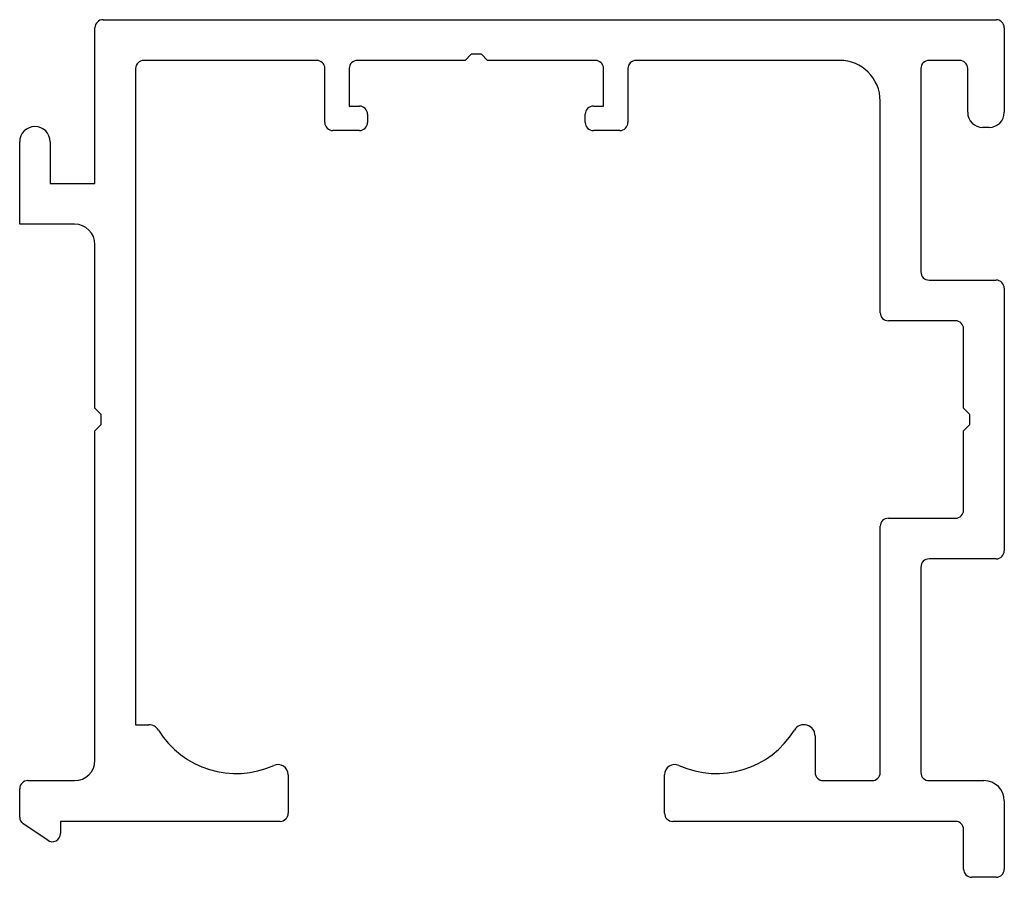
# Model space of a CAD drawing. Header units: millimetres. Extents: x -772 to 295, y -697 to 208.
# Tile 1 of 2: x -772 to -724, y -697 to -654. Entities that reach past the tile are written whole.
import ezdxf

# ---------------------------------------------------------------- set-up
doc = ezdxf.new("R2010")
doc.units = ezdxf.units.MM

msp = doc.modelspace()

# ---------------------------------------------------------------- linework, layer by layer
at = {"color": 7, "linetype": 'Continuous', "lineweight": 25}
for p, q in [((-768.329, -654.495), (-724.429, -654.495)), ((-768.729, -662.545), (-768.729, -654.895)), ((-724.029, -654.895), (-724.029, -659.045)), ((-750.229, -656.195), (-750.529, -656.495)), ((-749.729, -656.195), (-750.229, -656.195)), ((-749.429, -656.495), (-749.729, -656.195)), ((-757.829, -656.495), (-766.329, -656.495)), ((-750.529, -656.495), (-755.829, -656.495)), ((-744.129, -656.495), (-749.429, -656.495)), ((-732.129, -656.495), (-742.129, -656.495)), ((-726.229, -656.495), (-727.729, -656.495)), ((-766.729, -656.895), (-766.729, -689.145)), ((-757.429, -659.545), (-757.429, -656.895)), ((-756.229, -656.895), (-756.229, -658.745)), ((-743.729, -658.745), (-743.729, -656.895)), ((-742.529, -656.895), (-742.529, -659.545)), ((-728.129, -656.895), (-728.129, -666.895)), ((-725.829, -659.045), (-725.829, -656.895)), ((-730.129, -668.895), (-730.129, -658.495)), ((-756.229, -658.745), (-755.729, -658.745)), ((-755.329, -659.145), (-755.329, -659.545)), ((-744.629, -659.545), (-744.629, -659.145)), ((-744.229, -658.745), (-743.729, -658.745)), ((-755.729, -659.945), (-757.029, -659.945)), ((-742.929, -659.945), (-744.229, -659.945)), ((-724.779, -659.795), (-725.079, -659.795)), ((-772.429, -664.545), (-772.429, -660.495)), ((-770.929, -660.495), (-770.929, -662.545)), ((-770.929, -662.545), (-768.729, -662.545)), ((-769.729, -664.545), (-772.429, -664.545)), ((-768.729, -673.595), (-768.729, -665.545)), ((-727.729, -667.295), (-724.429, -667.295)), ((-724.029, -667.695), (-724.029, -680.595)), ((-726.429, -669.295), (-729.729, -669.295)), ((-726.029, -673.595), (-726.029, -669.695)), ((-768.429, -673.895), (-768.729, -673.595)), ((-725.729, -673.895), (-726.029, -673.595)), ((-768.429, -674.395), (-768.429, -673.895)), ((-725.729, -674.395), (-725.729, -673.895)), ((-768.729, -674.695), (-768.429, -674.395)), ((-768.729, -690.895), (-768.729, -674.695)), ((-726.029, -674.695), (-725.729, -674.395)), ((-726.029, -678.595), (-726.029, -674.695)), ((-729.729, -678.995), (-726.429, -678.995)), ((-730.129, -691.495), (-730.129, -679.395)), ((-728.129, -681.395), (-728.129, -691.495)), ((-724.429, -680.995), (-727.729, -680.995)), ((-766.729, -689.145), (-766.078, -689.145)), ((-733.329, -689.696), (-733.329, -691.495)), ((-759.229, -691.606), (-759.229, -693.495)), ((-740.729, -693.495), (-740.729, -691.606)), ((-772.029, -691.895), (-769.729, -691.895)), ((-732.929, -691.895), (-730.529, -691.895)), ((-727.729, -691.895), (-725.029, -691.895)), ((-772.429, -693.683), (-772.429, -692.295)), ((-724.029, -692.895), (-724.029, -696.245)), ((-771.053, -694.827), (-772.253, -694.014)), ((-770.429, -693.895), (-770.429, -694.495)), ((-759.629, -693.895), (-770.429, -693.895)), ((-726.429, -693.895), (-740.329, -693.895)), ((-726.029, -696.245), (-726.029, -694.295)), ((-724.429, -696.645), (-725.629, -696.645))]:
    msp.add_line(p, q, dxfattribs=at)
for centre, radius, start, end in [((-768.329, -654.895), 0.4, 90, 180), ((-724.429, -654.895), 0.4, 0, 90), ((-766.329, -656.895), 0.4, 90, 180), ((-757.829, -656.895), 0.4, 0, 90), ((-755.829, -656.895), 0.4, 90, 180), ((-744.129, -656.895), 0.4, 0, 90), ((-742.129, -656.895), 0.4, 90, 180), ((-732.129, -658.495), 2, 0, 90), ((-727.729, -656.895), 0.4, 90, 180), ((-726.229, -656.895), 0.4, 0, 90), ((-755.729, -659.145), 0.4, 0, 90), ((-744.229, -659.145), 0.4, 90, 180), ((-725.079, -659.045), 0.75, 180, 270), ((-724.779, -659.045), 0.75, 270, 0), ((-757.029, -659.545), 0.4, 180, 270), ((-755.729, -659.545), 0.4, 270, 360), ((-744.229, -659.545), 0.4, 180, 270), ((-742.929, -659.545), 0.4, 270, 0), ((-771.679, -660.495), 0.75, 0, 180), ((-769.729, -665.545), 1, 0, 90), ((-727.729, -666.895), 0.4, 180, 270), ((-724.429, -667.695), 0.4, 0, 90), ((-729.729, -668.895), 0.4, 180, 270), ((-726.429, -669.695), 0.4, 0, 90), ((-729.729, -679.395), 0.4, 90, 180), ((-726.429, -678.595), 0.4, 270, 0), ((-724.429, -680.595), 0.4, 270, 0), ((-727.729, -681.395), 0.4, 90, 180), ((-766.078, -689.696), 0.551, 31.6563, 90), ((-733.879, -689.696), 0.551, 360, 148.3437), ((-761.779, -687.045), 4.5, 211.6563, 294.2048), ((-738.179, -687.045), 4.5, 245.7952, 328.3437), ((-769.729, -690.895), 1, 270, 0), ((-759.729, -691.606), 0.5, 0, 114.2048), ((-740.229, -691.606), 0.5, 65.7952, 180), ((-732.929, -691.495), 0.4, 180, 270), ((-730.529, -691.495), 0.4, 270, 0), ((-727.729, -691.495), 0.4, 180, 270), ((-772.029, -692.295), 0.4, 90, 180), ((-725.029, -692.895), 1, 0, 90), ((-759.629, -693.495), 0.4, 270, 360), ((-740.329, -693.495), 0.4, 180, 270), ((-772.029, -693.683), 0.4, 180, 235.9064), ((-726.429, -694.295), 0.4, 0, 90), ((-770.829, -694.495), 0.4, 235.9064, 0), ((-725.629, -696.245), 0.4, 180, 270), ((-724.429, -696.245), 0.4, 270, 0)]:
    msp.add_arc(centre, radius, start, end, dxfattribs=at)

doc.saveas('drawing.dxf')
